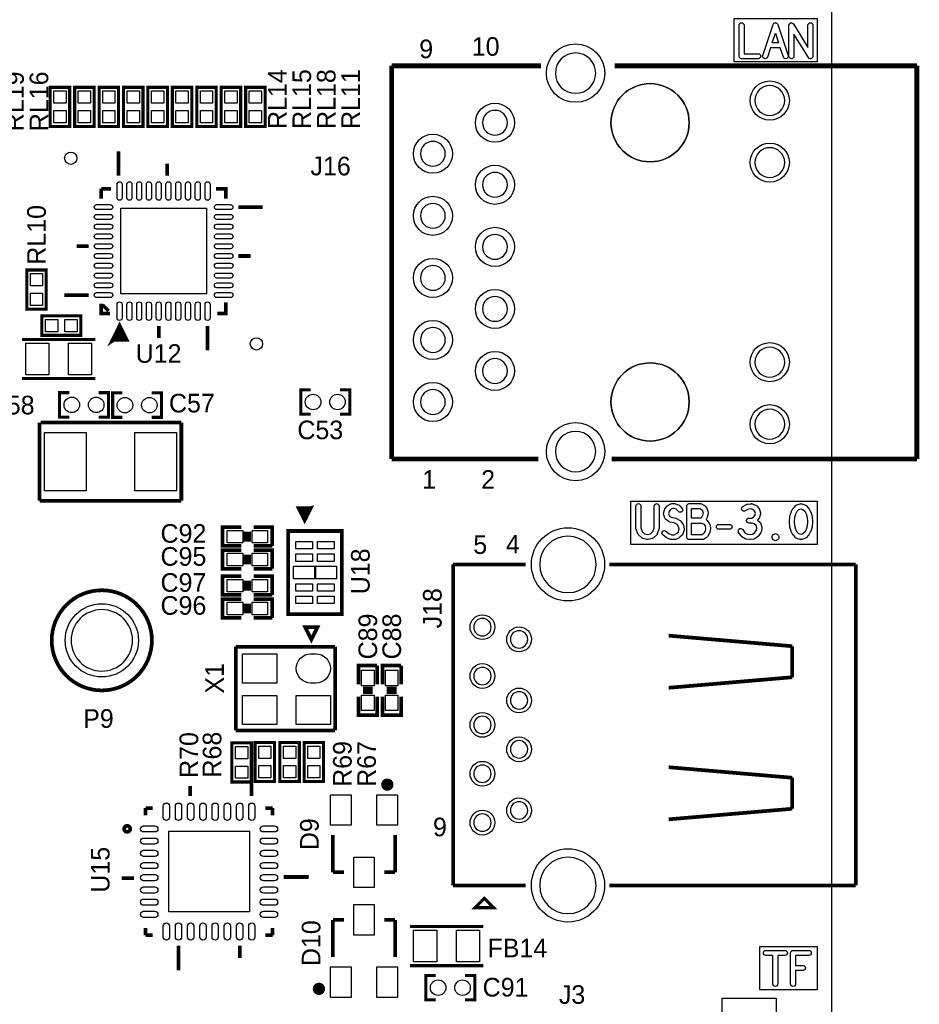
# Model space of a CAD drawing. Extents: x 0 to 260, y 0 to 180.
# Tile 23 of 28: x 221 to 258, y 68 to 108. Entities that reach past the tile are written whole.
import ezdxf

# ---------------------------------------------------------------- set-up
doc = ezdxf.new("R2010")
doc.units = 0
for name, color, linetype in [('BG_DRILLHOLE', 193, 'CONTINUOUS'), ('BG_OUTLINE', 253, 'CONTINUOUS'), ('BG_SILKSCREEN_TOP', 6, 'CONTINUOUS'), ('PG_SILKSCREEN_TOP', 254, 'CONTINUOUS'), ('PIN_TOP', 96, 'CONTINUOUS'), ('RD_SILKSCREEN_TOP', 85, 'CONTINUOUS')]:
    doc.layers.add(name, color=color, linetype=linetype)

msp = doc.modelspace()

# ---------------------------------------------------------------- linework, layer by layer
at = {"layer": 'BG_DRILLHOLE'}
for points in [[(244.355366, 105.987088, 1), (242.704366, 105.987088, 1)], [(248.180606, 103.957628, 1), (244.980206, 103.957628, 1)], [(252.089666, 104.866948, 1), (250.870466, 104.866948, 1)], [(240.738406, 103.957628, 1), (239.722406, 103.957628, 1)], [(238.198406, 102.687628, 1), (237.182406, 102.687628, 1)], [(252.089666, 102.326948, 1), (250.870466, 102.326948, 1)], [(240.738406, 101.417628, 1), (239.722406, 101.417628, 1)], [(238.198406, 100.147628, 1), (237.182406, 100.147628, 1)], [(240.738406, 98.877628, 1), (239.722406, 98.877628, 1)], [(238.198406, 97.607628, 1), (237.182406, 97.607628, 1)], [(240.738406, 96.337628, 1), (239.722406, 96.337628, 1)], [(238.198406, 95.067628, 1), (237.182406, 95.067628, 1)], [(252.089666, 94.158308, 1), (250.870466, 94.158308, 1)], [(240.738406, 93.797628, 1), (239.722406, 93.797628, 1)], [(248.180606, 92.527628, 1), (244.980206, 92.527628, 1)], [(238.198406, 92.527628, 1), (237.182406, 92.527628, 1)], [(252.089666, 91.618308, 1), (250.870466, 91.618308, 1)], [(244.355366, 90.498168, 1), (242.704366, 90.498168, 1)], [(244.375686, 85.88121, 1), (242.064286, 85.88121, 1)], [(225.39579, 82.771742, 1), (222.88119, 82.771742, 1)], [(240.075466, 83.311238, 1), (239.364266, 83.311238, 1)], [(241.57559, 82.811112, 1), (240.86439, 82.811112, 1)], [(240.075466, 81.311242, 1), (239.364266, 81.311242, 1)], [(241.57559, 80.311244, 1), (240.86439, 80.311244, 1)], [(240.075466, 79.311246, 1), (239.364266, 79.311246, 1)], [(241.57559, 78.311248, 1), (240.86439, 78.311248, 1)], [(240.075466, 77.31125, 1), (239.364266, 77.31125, 1)], [(241.57559, 75.811126, 1), (240.86439, 75.811126, 1)], [(240.075466, 75.311254, 1), (239.364266, 75.311254, 1)], [(244.375686, 72.741282, 1), (242.064286, 72.741282, 1)]]:
    msp.add_lwpolyline(points, format="xyb", close=True, dxfattribs=at)
at = {"layer": 'BG_OUTLINE'}
msp.add_lwpolyline([(0, 180.34), (254, 180.34), (254, 0), (0, 0)], close=True, dxfattribs=at)
at = {"layer": 'BG_SILKSCREEN_TOP'}
for points in [[(250.01982, 108.219494), (253.42342, 108.219494), (253.42342, 106.45648), (250.01982, 106.45648)], [(251.574554, 107.2261), (251.70892, 107.62869), (251.843286, 107.2261)], [(245.7958, 88.46439), (253.42342, 88.46439), (253.42342, 86.701376), (245.7958, 86.701376)], [(248.281698, 88.1634), (248.611644, 88.1634), (248.689368, 88.121744), (248.73077, 88.070182), (248.752614, 87.98814), (248.72696, 87.875364), (248.689368, 87.797132), (248.66473, 87.774018), (248.281698, 87.774018)], [(252.675136, 88.133428), (252.7554, 88.158574), (252.835664, 88.133428), (252.909324, 88.05672), (252.965712, 87.951056), (253.01067, 87.801196), (253.02591, 87.63), (253.01067, 87.458804), (252.965712, 87.308944), (252.909324, 87.20328), (252.835664, 87.126572), (252.7554, 87.101426), (252.675136, 87.126572), (252.601476, 87.20328), (252.545088, 87.308944), (252.50013, 87.458804), (252.48489, 87.63), (252.50013, 87.801196), (252.545088, 87.951056), (252.601476, 88.05672)], [(248.281698, 87.570818), (248.687336, 87.570818), (248.762266, 87.544148), (248.8311, 87.457788), (248.854722, 87.354918), (248.829068, 87.242396), (248.778776, 87.148416), (248.706386, 87.0966), (248.281698, 87.0966)], [(251.07392, 70.23481), (253.42342, 70.23481), (253.42342, 68.471796), (251.07392, 68.471796)]]:
    msp.add_lwpolyline(points, close=True, dxfattribs=at)
for points in [[(250.222258, 106.68), (250.222258, 107.95, -1), (250.425458, 107.95), (250.425458, 106.7816), (251.001022, 106.7816, -1), (251.001022, 106.5784), (250.323858, 106.5784, -0.414214)], [(251.189236, 106.712258), (251.612654, 107.982258, -0.322662), (251.70892, 108.0516, -0.322662), (251.805186, 107.982258), (252.228604, 106.712258, -0.08101), (252.233938, 106.68, -0.414214), (252.132338, 106.5784, -0.322662), (252.036072, 106.647742), (251.91085, 107.0229), (251.50699, 107.0229), (251.381768, 106.647742, -0.322662), (251.285502, 106.5784, -0.414214), (251.183902, 106.68, -0.08101)], [(253.043182, 107.040172), (253.043182, 107.95, -1), (253.246382, 107.95), (253.246382, 106.68, -0.414214), (253.144782, 106.5784, -0.260983), (253.058168, 106.626914), (252.467618, 107.589828), (252.467618, 106.68, -1), (252.264418, 106.68), (252.264418, 107.95, -0.414214), (252.366018, 108.0516, -0.260983), (252.452632, 108.003086)], [(246.747538, 87.372444), (246.747538, 88.265, -1), (246.950738, 88.265), (246.950738, 87.354918, -0.085586), (246.944896, 87.320882), (246.877078, 87.130382, -0.119511), (246.850916, 87.09025), (246.715534, 86.96325, -0.127867), (246.670576, 86.938866), (246.501158, 86.896448, -0.061321), (246.47652, 86.8934, -0.061321), (246.451882, 86.896448), (246.282464, 86.938866, -0.127867), (246.237506, 86.96325), (246.102124, 87.09025, -0.119511), (246.075962, 87.130382), (246.008144, 87.320882, -0.085586), (246.002302, 87.354918), (246.002302, 88.265, -1), (246.205502, 88.265), (246.205502, 87.372444), (246.259096, 87.221568), (246.357394, 87.12962), (246.47652, 87.099648), (246.595646, 87.12962), (246.693944, 87.221568)], [(247.424194, 88.354662, -0.123516), (247.4722, 88.3666), (247.590818, 88.3666, -0.086179), (247.625108, 88.360758), (247.743472, 88.31834, -0.115766), (247.782334, 88.29294), (247.883934, 88.187276, -0.193858), (247.912382, 88.116918, -0.414214), (247.810782, 88.015318, -0.204602), (247.73763, 88.04656), (247.65254, 88.134952), (247.573038, 88.1634), (247.4976, 88.1634), (247.419876, 88.121744), (247.36298, 88.05037), (247.340628, 87.953088), (247.371616, 87.863172), (247.446038, 87.809578), (247.628156, 87.771986, -0.076593), (247.657112, 87.761064), (247.809512, 87.676228, -0.118872), (247.844564, 87.64397), (247.9294, 87.51697, -0.091171), (247.943878, 87.483188), (247.97766, 87.335106, -0.056004), (247.9802, 87.3125, -0.083001), (247.974612, 87.27948), (247.923812, 87.131398, -0.108666), (247.901206, 87.09406), (247.799606, 86.988142, -0.092157), (247.76938, 86.966552), (247.633998, 86.903052, -0.110402), (247.590818, 86.8934), (247.455182, 86.8934, -0.099165), (247.416066, 86.901274), (247.263666, 86.964774, -0.066999), (247.240298, 86.97849), (247.104916, 87.084408, -0.23136), (247.0658, 87.164418, -0.414214), (247.1674, 87.266018, -0.16729), (247.229884, 87.244428), (247.354598, 87.146892), (247.475502, 87.0966), (247.568212, 87.0966), (247.666002, 87.142574), (247.7389, 87.21852), (247.77319, 87.318088), (247.749822, 87.419688), (247.689116, 87.51062), (247.571768, 87.576152), (247.383808, 87.615014, -0.104948), (247.3452, 87.632032), (247.226836, 87.716868, -0.155602), (247.190006, 87.766398), (247.139206, 87.91448, -0.083001), (247.133618, 87.9475, -0.056004), (247.136158, 87.970106), (247.16994, 88.118188, -0.112905), (247.189498, 88.159082), (247.27408, 88.265, -0.101707), (247.305576, 88.291162)], [(248.078498, 88.265, -0.414214), (248.180098, 88.3666), (248.637298, 88.3666, -0.123816), (248.685304, 88.354408), (248.803668, 88.290908, -0.100943), (248.83491, 88.265), (248.902728, 88.180418, -0.104227), (248.921778, 88.14308), (248.95556, 88.01608, -0.065123), (248.958862, 87.989918, -0.056004), (248.956322, 87.967312), (248.92254, 87.818976, -0.055697), (248.915174, 87.79764), (248.876312, 87.716868, -0.08744), (248.902728, 87.6935), (249.004328, 87.5665, -0.113262), (249.02414, 87.525606), (249.057922, 87.377524, -0.056004), (249.060462, 87.354918, -0.056004), (249.057922, 87.332312), (249.02414, 87.183976, -0.066348), (249.014742, 87.15883), (248.946924, 87.03183, -0.115358), (248.916444, 86.997032), (248.79808, 86.91245, -0.156978), (248.738898, 86.8934), (248.180098, 86.8934, -0.414214), (248.078498, 86.995)], [(250.563888, 88.344502), (250.716288, 88.365584, -0.034516), (250.730258, 88.3666, -0.099165), (250.769374, 88.358726), (250.921774, 88.295226, -0.126029), (250.96216, 88.265), (251.046742, 88.159082, -0.103878), (251.065538, 88.121744), (251.09932, 87.994744, -0.065123), (251.102622, 87.968582, -0.065123), (251.09932, 87.94242), (251.065538, 87.81542, -0.104227), (251.046488, 87.778082), (250.979686, 87.694516), (251.085604, 87.599774, -0.155632), (251.1171, 87.546688), (251.150882, 87.398606, -0.056004), (251.153422, 87.376, -0.032574), (251.15266, 87.362792), (251.135896, 87.235792, -0.114973), (251.11964, 87.192612), (251.034804, 87.065612, -0.080116), (251.012706, 87.04199), (250.877324, 86.936072, -0.127489), (250.830588, 86.915752), (250.695206, 86.89467, -0.038943), (250.679458, 86.8934, -0.034516), (250.665488, 86.894416), (250.513088, 86.915498, -0.105588), (250.47321, 86.929976), (250.337574, 87.014812, -0.103217), (250.307602, 87.043514), (250.206002, 87.191596, -0.151321), (250.188222, 87.249, -0.414214), (250.289822, 87.3506, -0.247488), (250.373642, 87.306404), (250.463304, 87.175848), (250.562618, 87.113872), (250.678696, 87.097616), (250.773184, 87.112348), (250.874784, 87.192104), (250.937522, 87.28583), (250.948698, 87.371174), (250.926092, 87.46998), (250.84659, 87.5411), (250.763278, 87.570818), (250.628658, 87.570818, -1), (250.628658, 87.774018), (250.751848, 87.774018), (250.814078, 87.81288), (250.87453, 87.888318), (250.895866, 87.968582), (250.87453, 88.048846), (250.819412, 88.11768), (250.716796, 88.160606), (250.610624, 88.145874), (250.474988, 88.070436, -0.128076), (250.425458, 88.057482, -0.414214), (250.323858, 88.159082, -0.271972), (250.375928, 88.247728), (250.528328, 88.332564, -0.093132)], [(252.589538, 88.31961), (252.72492, 88.362028, -0.076242), (252.7554, 88.3666, -0.076242), (252.78588, 88.362028), (252.921262, 88.31961, -0.125782), (252.963934, 88.29294), (253.065534, 88.187276, -0.069238), (253.082044, 88.16467), (253.149862, 88.03767, -0.049455), (253.157482, 88.019128), (253.208282, 87.84971, -0.050405), (253.212092, 87.829644), (253.22911, 87.639144, -0.022558), (253.229618, 87.63, -0.022558), (253.22911, 87.620856), (253.212092, 87.430356, -0.050405), (253.208282, 87.41029), (253.157482, 87.240872, -0.049455), (253.149862, 87.22233), (253.082044, 87.09533, -0.069238), (253.065534, 87.072724), (252.963934, 86.96706, -0.125782), (252.921262, 86.94039), (252.78588, 86.897972, -0.076242), (252.7554, 86.8934, -0.076242), (252.72492, 86.897972), (252.589538, 86.94039, -0.125782), (252.546866, 86.96706), (252.445266, 87.072724, -0.069238), (252.428756, 87.09533), (252.360938, 87.22233, -0.049455), (252.353318, 87.240872), (252.302518, 87.41029, -0.050405), (252.298708, 87.430356), (252.28169, 87.620856, -0.022558), (252.281182, 87.63, -0.022558), (252.28169, 87.639144), (252.298708, 87.829644, -0.050405), (252.302518, 87.84971), (252.353318, 88.019128, -0.049455), (252.360938, 88.03767), (252.428756, 88.16467, -0.069238), (252.445266, 88.187276), (252.546866, 88.29294, -0.125782)], [(249.395742, 87.316818, -1), (249.395742, 87.520018), (249.836178, 87.520018, -1), (249.836178, 87.316818)], [(251.620782, 87.101934), (251.654564, 87.12327, -0.141941), (251.70892, 87.139018, -0.141941), (251.763276, 87.12327), (251.797058, 87.101934, -0.256978), (251.844302, 87.016082), (251.844302, 86.973918, -0.256978), (251.797058, 86.888066), (251.763276, 86.86673, -0.141941), (251.70892, 86.850982, -0.141941), (251.654564, 86.86673), (251.620782, 86.888066, -0.256978), (251.573538, 86.973918), (251.573538, 87.016082, -0.256978)], [(251.319538, 69.8754, -1), (251.319538, 70.0786), (252.098302, 70.0786, -1), (252.098302, 69.8754), (251.81052, 69.8754), (251.81052, 68.707, -1), (251.60732, 68.707), (251.60732, 69.8754)], [(252.331982, 69.977, -0.414214), (252.433582, 70.0786), (253.077218, 70.0786, -1), (253.077218, 69.8754), (252.535182, 69.8754), (252.535182, 69.464682), (252.839982, 69.464682, -1), (252.839982, 69.261482), (252.535182, 69.261482), (252.535182, 68.707, -1), (252.331982, 68.707)]]:
    msp.add_lwpolyline(points, format="xyb", close=True, dxfattribs=at)
at = {"layer": 'BG_SILKSCREEN_TOP', "const_width": 0.127}
msp.add_lwpolyline([(239.8014, 72.2122), (239.4204, 71.8312), (240.1824, 71.8312), (239.8014, 72.2122)], dxfattribs=at)
at = {"layer": 'PG_SILKSCREEN_TOP'}
for points, const_width in [([(236.001306, 106.291888), (242.120166, 106.291888)], 0.20066), ([(236.001306, 90.193368), (236.001306, 106.291888)], 0.20066), ([(245.124986, 106.291888), (257.499866, 106.291888)], 0.20066), ([(257.499866, 106.291888), (257.499866, 90.193368)], 0.20066), ([(222.823786, 105.408476), (222.026226, 105.408476), (222.026226, 103.808276), (222.823786, 103.808276), (222.823786, 105.408476)], 0.127), ([(223.823784, 105.408476), (223.026224, 105.408476), (223.026224, 103.808276), (223.823784, 103.808276), (223.823784, 105.408476)], 0.127), ([(224.823782, 105.408476), (224.026222, 105.408476), (224.026222, 103.808276), (224.823782, 103.808276), (224.823782, 105.408476)], 0.127), ([(225.82378, 105.408476), (225.02622, 105.408476), (225.02622, 103.808276), (225.82378, 103.808276), (225.82378, 105.408476)], 0.127), ([(226.823778, 105.408476), (226.026218, 105.408476), (226.026218, 103.808276), (226.823778, 103.808276), (226.823778, 105.408476)], 0.127), ([(227.823776, 105.408476), (227.026216, 105.408476), (227.026216, 103.808276), (227.823776, 103.808276), (227.823776, 105.408476)], 0.127), ([(228.823774, 105.408476), (228.026214, 105.408476), (228.026214, 103.808276), (228.823774, 103.808276), (228.823774, 105.408476)], 0.127), ([(229.823772, 105.408476), (229.026212, 105.408476), (229.026212, 103.808276), (229.823772, 103.808276), (229.823772, 105.408476)], 0.127), ([(230.82377, 105.408476), (230.02621, 105.408476), (230.02621, 103.808276), (230.82377, 103.808276), (230.82377, 105.408476)], 0.127), ([(224.817686, 102.789482), (224.817686, 101.789484)], 0.1524), ([(226.817682, 102.289356), (226.817682, 101.789484)], 0.1524), ([(224.117662, 101.254306), (224.517458, 101.254306)], 0.1524), ([(224.117662, 100.85451), (224.117662, 101.254306)], 0.1524), ([(228.817678, 101.254306), (229.217474, 101.254306), (229.217474, 100.85451)], 0.1524), ([(230.727504, 100.504498), (229.727506, 100.504498)], 0.1524), ([(223.107504, 98.904298), (223.60763, 98.904298)], 0.1524), ([(229.727506, 98.504502), (230.227632, 98.504502)], 0.1524), ([(221.067122, 96.331532), (221.864682, 96.331532), (221.864682, 97.931732), (221.067122, 97.931732), (221.067122, 96.331532)], 0.127), ([(222.607632, 96.904302), (223.60763, 96.904302)], 0.1524), ([(224.467674, 96.154494), (224.117662, 96.154494), (224.117662, 96.55429)], 0.1524), ([(224.167446, 96.504506), (224.417636, 96.254316)], 0.1524), ([(229.217474, 96.604328), (229.217474, 96.154494), (228.867462, 96.154494)], 0.1524), ([(223.281494, 95.25762), (223.281494, 96.05518), (221.681294, 96.05518), (221.681294, 95.25762), (223.281494, 95.25762)], 0.127), ([(224.617534, 95.094298), (225.11766, 95.094298), (224.86747, 95.594424), (224.617534, 95.094298), (224.917508, 95.29445)], 0.199898), ([(226.46767, 95.144336), (226.46767, 95.644462)], 0.1524), ([(228.467666, 94.644464), (228.467666, 95.644462)], 0.1524), ([(223.87433, 95.0849), (220.87205, 95.0849)], 0.127), ([(220.87205, 93.4847), (223.87433, 93.4847)], 0.127), ([(222.810578, 92.909644), (222.410528, 92.909644), (222.410528, 91.909392), (222.810578, 91.909392)], 0.127), ([(224.010474, 92.909644), (224.410524, 92.909644), (224.410524, 91.909392), (224.010474, 91.909392)], 0.127), ([(224.984818, 91.897708), (224.584768, 91.897708), (224.584768, 92.89796), (224.984818, 92.89796)], 0.127), ([(226.184714, 91.897708), (226.584764, 91.897708), (226.584764, 92.89796), (226.184714, 92.89796)], 0.127), ([(232.686098, 92.027502), (232.286048, 92.027502), (232.286048, 93.027754), (232.686098, 93.027754)], 0.127), ([(233.885994, 92.027502), (234.286044, 92.027502), (234.286044, 93.027754), (233.885994, 93.027754)], 0.127), ([(221.591378, 88.487504), (221.591378, 91.687904)], 0.1524), ([(221.642178, 91.687904), (227.392738, 91.687904)], 0.1524), ([(227.392738, 91.687904), (227.392738, 88.487504)], 0.1524), ([(242.000786, 90.193368), (236.001306, 90.193368)], 0.20066), ([(257.499866, 90.193368), (245.005606, 90.193368)], 0.20066), ([(227.392738, 88.487504), (221.591378, 88.487504)], 0.1524), ([(232.692448, 88.185498), (232.192322, 88.185498), (232.442512, 87.685372), (232.692448, 88.185498), (232.292398, 88.085422), (232.492296, 87.885524), (232.492296, 88.085422)], 0.1524), ([(229.8446, 86.6394), (229.0826, 86.6394), (229.0826, 87.4014), (229.8446, 87.4014)], 0.1524), ([(230.3526, 87.4014), (231.1146, 87.4014), (231.1146, 86.6394)], 0.1524), ([(230.0224, 86.8172), (230.0224, 87.2236)], 0.1524), ([(230.1748, 86.8172), (230.1748, 87.2236)], 0.1524), ([(231.767126, 87.247222), (233.967274, 87.247222), (233.967274, 83.847178), (231.767126, 83.847178), (231.767126, 87.247222)], 0.1524), ([(231.1146, 86.6394), (230.3526, 86.6394)], 0.1524), ([(229.8446, 85.6996), (229.0826, 85.6996), (229.0826, 86.4616), (229.8446, 86.4616)], 0.1524), ([(230.0224, 85.8774), (230.0224, 86.2838)], 0.1524), ([(230.1748, 85.8774), (230.1748, 86.2838)], 0.1524), ([(230.3526, 86.4616), (231.1146, 86.4616), (231.1146, 85.6996)], 0.1524), ([(238.51997, 72.741282), (238.51997, 85.88121)], 0.1524), ([(238.51997, 85.88121), (241.484404, 85.88121)], 0.1524), ([(244.913404, 85.88121), (254.999998, 85.88121)], 0.1524), ([(254.999998, 85.88121), (254.999998, 72.741282)], 0.1524), ([(229.8446, 84.6328), (229.0826, 84.6328), (229.0826, 85.3948), (229.8446, 85.3948)], 0.1524), ([(231.1146, 85.6996), (230.3526, 85.6996)], 0.1524), ([(230.3526, 85.3948), (231.1146, 85.3948), (231.1146, 84.6328)], 0.1524), ([(230.0224, 84.8106), (230.0224, 85.217)], 0.1524), ([(230.1748, 84.8106), (230.1748, 85.217)], 0.1524), ([(231.1146, 84.6328), (230.3526, 84.6328)], 0.1524), ([(229.8446, 83.693), (229.0826, 83.693), (229.0826, 84.455), (229.8446, 84.455)], 0.1524), ([(230.0224, 83.8708), (230.0224, 84.2772)], 0.1524), ([(230.1748, 83.8708), (230.1748, 84.2772)], 0.1524), ([(230.3526, 84.455), (231.1146, 84.455), (231.1146, 83.693)], 0.1524), ([(231.1146, 83.693), (230.3526, 83.693)], 0.1524), ([(232.9688, 83.312), (232.4608, 83.312), (232.7148, 82.804), (232.9688, 83.312)], 0.1524), ([(252.39599, 82.531712), (247.34139, 82.963512)], 0.1524), ([(229.623874, 82.511138), (233.687874, 82.511138)], 0.1524), ([(229.623874, 79.082138), (229.623874, 82.511138)], 0.1524), ([(233.687874, 82.511138), (233.687874, 79.082138)], 0.1524), ([(252.39599, 81.261712), (252.39599, 82.531712)], 0.1524), ([(234.6452, 80.976216), (234.6452, 81.738216), (235.4072, 81.738216)], 0.1524), ([(235.4072, 81.738216), (235.4072, 80.976216)], 0.1524), ([(235.62437, 80.976216), (235.62437, 81.738216), (236.38637, 81.738216)], 0.1524), ([(236.38637, 81.738216), (236.38637, 80.976216)], 0.1524), ([(247.34139, 80.829912), (252.39599, 81.261712)], 0.1524), ([(235.2294, 80.798416), (234.823, 80.798416)], 0.1524), ([(235.2294, 80.646016), (234.823, 80.646016)], 0.1524), ([(236.20857, 80.798416), (235.80217, 80.798416)], 0.1524), ([(236.20857, 80.646016), (235.80217, 80.646016)], 0.1524), ([(235.4072, 80.468216), (235.4072, 79.706216), (234.6452, 79.706216), (234.6452, 80.468216)], 0.1524), ([(236.38637, 80.468216), (236.38637, 79.706216), (235.62437, 79.706216), (235.62437, 80.468216)], 0.1524), ([(233.687874, 79.082138), (229.623874, 79.082138)], 0.1524), ([(230.259382, 78.5749), (229.461822, 78.5749), (229.461822, 76.9747), (230.259382, 76.9747), (230.259382, 78.5749)], 0.127), ([(230.41102, 76.990702), (231.20858, 76.990702), (231.20858, 78.590902), (230.41102, 78.590902), (230.41102, 76.990702)], 0.127), ([(231.42702, 76.990702), (232.22458, 76.990702), (232.22458, 78.590902), (231.42702, 78.590902), (231.42702, 76.990702)], 0.127), ([(232.41762, 76.990702), (233.21518, 76.990702), (233.21518, 78.590902), (232.41762, 78.590902), (232.41762, 76.990702)], 0.127), ([(252.39599, 77.146912), (247.34139, 77.578712)], 0.1524), ([(230.270558, 76.91374), (230.270558, 76.40574)], 0.1524), ([(252.39599, 75.876912), (252.39599, 77.146912)], 0.1524), ([(227.758498, 76.4032), (227.758498, 76.811632)], 0.1524), ([(225.927158, 75.60564), (225.927158, 75.90536)], 0.1524), ([(225.927158, 75.90536), (226.226878, 75.90536)], 0.1524), ([(231.129078, 75.90536), (230.829358, 75.90536)], 0.1524), ([(231.129078, 75.60564), (231.129078, 75.90536)], 0.1524), ([(247.34139, 75.445112), (252.39599, 75.876912)], 0.1524), ([(233.595672, 74.802238), (233.595672, 73.278238)], 0.1524), ([(236.145832, 74.802238), (236.145832, 73.278238)], 0.1524), ([(233.595672, 73.278238), (234.045252, 73.278238)], 0.1524), ([(236.145832, 73.278238), (235.696252, 73.278238)], 0.1524), ([(225.457258, 73.03262), (224.949258, 73.03262)], 0.1524), ([(231.588818, 73.08596), (232.604818, 73.08596)], 0.1524), ([(241.484404, 72.741282), (238.51997, 72.741282)], 0.1524), ([(254.999998, 72.741282), (244.913404, 72.741282)], 0.1524), ([(233.595672, 71.331582), (234.045252, 71.331582)], 0.1524), ([(233.595672, 69.807582), (233.595672, 71.331582)], 0.1524), ([(236.145832, 71.331582), (235.696252, 71.331582)], 0.1524), ([(236.145832, 69.807582), (236.145832, 71.331582)], 0.1524), ([(225.927158, 71.00316), (225.927158, 70.70344)], 0.1524), ([(231.129078, 71.00316), (231.129078, 70.70344)], 0.1524), ([(239.75314, 71.0565), (236.75086, 71.0565)], 0.127), ([(225.927158, 70.70344), (226.226878, 70.70344)], 0.1524), ([(231.129078, 70.70344), (230.829358, 70.70344)], 0.1524), ([(227.280978, 70.27418), (227.280978, 69.25818)], 0.1524), ([(229.793038, 70.27164), (229.793038, 69.76364)], 0.1524), ([(236.75086, 69.4563), (239.75314, 69.4563)], 0.127), ([(237.804452, 68.054474), (237.404402, 68.054474), (237.404402, 69.054726), (237.804452, 69.054726)], 0.127), ([(239.004348, 68.054474), (239.404398, 68.054474), (239.404398, 69.054726), (239.004348, 69.054726)], 0.127)]:
    msp.add_lwpolyline(points, dxfattribs=dict(at, const_width=const_width))
for points, const_width in [([(226.188524, 82.771742, 1), (222.088456, 82.771742, 1), (226.188524, 82.771742)], 0.1524), ([(235.950252, 76.865734, 1), (235.70184, 76.865734, 1), (235.950252, 76.865734)], 0.254), ([(225.302318, 75.05446, 1), (225.053906, 75.05446, 1), (225.302318, 75.05446)], 0.1524), ([(233.150664, 68.506086, 1), (232.902252, 68.506086, 1), (233.150664, 68.506086)], 0.254)]:
    msp.add_lwpolyline(points, format="xyb", dxfattribs=dict(at, const_width=const_width))
at = {"layer": 'PIN_TOP'}
for points in [[(222.675196, 104.756966), (222.174816, 104.756966), (222.174816, 105.257346), (222.675196, 105.257346)], [(223.675194, 104.756966), (223.174814, 104.756966), (223.174814, 105.257346), (223.675194, 105.257346)], [(224.675192, 104.756966), (224.174812, 104.756966), (224.174812, 105.257346), (224.675192, 105.257346)], [(225.67519, 104.756966), (225.17481, 104.756966), (225.17481, 105.257346), (225.67519, 105.257346)], [(226.675188, 104.756966), (226.174808, 104.756966), (226.174808, 105.257346), (226.675188, 105.257346)], [(227.675186, 104.756966), (227.174806, 104.756966), (227.174806, 105.257346), (227.675186, 105.257346)], [(228.675184, 104.756966), (228.174804, 104.756966), (228.174804, 105.257346), (228.675184, 105.257346)], [(229.675182, 104.756966), (229.174802, 104.756966), (229.174802, 105.257346), (229.675182, 105.257346)], [(230.67518, 104.756966), (230.1748, 104.756966), (230.1748, 105.257346), (230.67518, 105.257346)], [(222.675196, 103.959406), (222.174816, 103.959406), (222.174816, 104.459786), (222.675196, 104.459786)], [(223.675194, 103.959406), (223.174814, 103.959406), (223.174814, 104.459786), (223.675194, 104.459786)], [(224.675192, 103.959406), (224.174812, 103.959406), (224.174812, 104.459786), (224.675192, 104.459786)], [(225.67519, 103.959406), (225.17481, 103.959406), (225.17481, 104.459786), (225.67519, 104.459786)], [(226.675188, 103.959406), (226.174808, 103.959406), (226.174808, 104.459786), (226.675188, 104.459786)], [(227.675186, 103.959406), (227.174806, 103.959406), (227.174806, 104.459786), (227.675186, 104.459786)], [(228.675184, 103.959406), (228.174804, 103.959406), (228.174804, 104.459786), (228.675184, 104.459786)], [(229.675182, 103.959406), (229.174802, 103.959406), (229.174802, 104.459786), (229.675182, 104.459786)], [(230.67518, 103.959406), (230.1748, 103.959406), (230.1748, 104.459786), (230.67518, 104.459786)], [(224.917508, 96.95434), (224.917508, 100.45446), (228.417628, 100.45446), (228.417628, 96.95434)], [(221.215712, 97.780602), (221.716092, 97.780602), (221.716092, 97.280222), (221.215712, 97.280222)], [(221.215712, 96.983042), (221.716092, 96.983042), (221.716092, 96.482662), (221.215712, 96.482662)], [(221.832424, 95.40621), (221.832424, 95.90659), (222.332804, 95.90659), (222.332804, 95.40621)], [(222.629984, 95.40621), (222.629984, 95.90659), (223.130364, 95.90659), (223.130364, 95.40621)], [(221.02445, 93.63456), (221.02445, 94.93504), (221.97441, 94.93504), (221.97441, 93.63456)], [(222.77197, 93.63456), (222.77197, 94.93504), (223.72193, 94.93504), (223.72193, 93.63456)], [(221.792038, 88.893904), (221.792038, 91.281504), (223.493838, 91.281504), (223.493838, 88.893904)], [(225.490278, 88.893904), (225.490278, 91.281504), (227.192078, 91.281504), (227.192078, 88.893904)], [(229.9081, 87.2744), (229.9081, 86.7664), (229.2731, 86.7664), (229.2731, 87.2744)], [(230.9241, 87.2744), (230.9241, 86.7664), (230.2891, 86.7664), (230.2891, 87.2744)], [(232.082594, 86.8172), (232.768394, 86.8172), (232.768394, 86.5124), (232.082594, 86.5124)], [(232.966006, 86.8172), (233.651806, 86.8172), (233.651806, 86.5124), (232.966006, 86.5124)], [(229.9081, 86.3346), (229.9081, 85.8266), (229.2731, 85.8266), (229.2731, 86.3346)], [(230.9241, 86.3346), (230.9241, 85.8266), (230.2891, 85.8266), (230.2891, 86.3346)], [(232.082594, 86.3092), (232.768394, 86.3092), (232.768394, 86.0044), (232.082594, 86.0044)], [(232.966006, 86.3092), (233.651806, 86.3092), (233.651806, 86.0044), (232.966006, 86.0044)], [(231.9909, 85.8012), (232.8799, 85.8012), (232.8799, 85.2932), (231.9909, 85.2932)], [(232.8545, 85.8012), (233.7435, 85.8012), (233.7435, 85.2932), (232.8545, 85.2932)], [(229.9081, 85.2678), (229.9081, 84.7598), (229.2731, 84.7598), (229.2731, 85.2678)], [(230.9241, 85.2678), (230.9241, 84.7598), (230.2891, 84.7598), (230.2891, 85.2678)], [(232.082594, 85.09), (232.768394, 85.09), (232.768394, 84.7852), (232.082594, 84.7852)], [(232.966006, 85.09), (233.651806, 85.09), (233.651806, 84.7852), (232.966006, 84.7852)], [(229.9081, 84.328), (229.9081, 83.82), (229.2731, 83.82), (229.2731, 84.328)], [(230.9241, 84.328), (230.9241, 83.82), (230.2891, 83.82), (230.2891, 84.328)], [(232.082594, 84.582), (232.768394, 84.582), (232.768394, 84.2772), (232.082594, 84.2772)], [(232.966006, 84.582), (233.651806, 84.582), (233.651806, 84.2772), (232.966006, 84.2772)], [(231.29748, 82.219038), (231.29748, 81.025238), (229.90048, 81.025238), (229.90048, 82.219038)], [(234.7722, 81.547716), (235.2802, 81.547716), (235.2802, 80.912716), (234.7722, 80.912716)], [(235.75137, 81.547716), (236.25937, 81.547716), (236.25937, 80.912716), (235.75137, 80.912716)], [(231.29748, 80.519016), (231.29748, 79.325216), (229.90048, 79.325216), (229.90048, 80.519016)], [(233.497374, 80.519016), (233.497374, 79.325216), (232.100374, 79.325216), (232.100374, 80.519016)], [(234.7722, 80.531716), (235.2802, 80.531716), (235.2802, 79.896716), (234.7722, 79.896716)], [(235.75137, 80.531716), (236.25937, 80.531716), (236.25937, 79.896716), (235.75137, 79.896716)], [(230.110792, 77.92339), (229.610412, 77.92339), (229.610412, 78.42377), (230.110792, 78.42377)], [(230.55961, 78.439772), (231.05999, 78.439772), (231.05999, 77.939392), (230.55961, 77.939392)], [(231.57561, 78.439772), (232.07599, 78.439772), (232.07599, 77.939392), (231.57561, 77.939392)], [(232.56621, 78.439772), (233.06659, 78.439772), (233.06659, 77.939392), (232.56621, 77.939392)], [(230.110792, 77.12583), (229.610412, 77.12583), (229.610412, 77.62621), (230.110792, 77.62621)], [(230.55961, 77.642212), (231.05999, 77.642212), (231.05999, 77.141832), (230.55961, 77.141832)], [(231.57561, 77.642212), (232.07599, 77.642212), (232.07599, 77.141832), (231.57561, 77.141832)], [(232.56621, 77.642212), (233.06659, 77.642212), (233.06659, 77.141832), (232.56621, 77.141832)], [(233.501692, 75.206098), (233.501692, 76.450698), (234.339892, 76.450698), (234.339892, 75.206098)], [(235.401612, 75.206098), (235.401612, 76.450698), (236.239812, 76.450698), (236.239812, 75.206098)], [(226.877118, 71.6534), (226.877118, 74.9554), (230.179118, 74.9554), (230.179118, 71.6534)], [(234.451652, 72.655938), (234.451652, 73.900538), (235.289852, 73.900538), (235.289852, 72.655938)], [(235.289852, 71.953882), (235.289852, 70.709282), (234.451652, 70.709282), (234.451652, 71.953882)], [(236.90326, 69.60616), (236.90326, 70.90664), (237.85322, 70.90664), (237.85322, 69.60616)], [(238.65078, 69.60616), (238.65078, 70.90664), (239.60074, 70.90664), (239.60074, 69.60616)], [(234.339892, 69.403722), (234.339892, 68.159122), (233.501692, 68.159122), (233.501692, 69.403722)], [(236.239812, 69.403722), (236.239812, 68.159122), (235.401612, 68.159122), (235.401612, 69.403722)], [(251.737876, 66.929508), (249.528076, 66.929508), (249.528076, 68.123308), (251.737876, 68.123308)]]:
    msp.add_lwpolyline(points, close=True, dxfattribs=at)
for points in [[(224.96907, 101.44379), (224.96907, 100.88499, -1), (224.76587, 100.88499), (224.76587, 101.44379, -1)], [(225.36912, 101.44379), (225.36912, 100.88499, -1), (225.16592, 100.88499), (225.16592, 101.44379, -1)], [(225.76917, 101.44379), (225.76917, 100.88499, -1), (225.56597, 100.88499), (225.56597, 101.44379, -1)], [(226.16922, 101.44379), (226.16922, 100.88499, -1), (225.96602, 100.88499), (225.96602, 101.44379, -1)], [(226.56927, 101.44379), (226.56927, 100.88499, -1), (226.36607, 100.88499), (226.36607, 101.44379, -1)], [(226.969066, 101.44379), (226.969066, 100.88499, -1), (226.765866, 100.88499), (226.765866, 101.44379, -1)], [(227.369116, 101.44379), (227.369116, 100.88499, -1), (227.165916, 100.88499), (227.165916, 101.44379, -1)], [(227.769166, 101.44379), (227.769166, 100.88499, -1), (227.565966, 100.88499), (227.565966, 101.44379, -1)], [(228.169216, 101.44379), (228.169216, 100.88499, -1), (227.966016, 100.88499), (227.966016, 101.44379, -1)], [(228.569266, 101.44379), (228.569266, 100.88499, -1), (228.366066, 100.88499), (228.366066, 101.44379, -1)], [(224.486978, 100.402898), (223.928178, 100.402898, -1), (223.928178, 100.606098), (224.486978, 100.606098, -1)], [(229.406958, 100.402898), (228.848158, 100.402898, -1), (228.848158, 100.606098), (229.406958, 100.606098, -1)], [(224.486978, 100.002848), (223.928178, 100.002848, -1), (223.928178, 100.206048), (224.486978, 100.206048, -1)], [(229.406958, 100.002848), (228.848158, 100.002848, -1), (228.848158, 100.206048), (229.406958, 100.206048, -1)], [(224.486978, 99.602798), (223.928178, 99.602798, -1), (223.928178, 99.805998), (224.486978, 99.805998, -1)], [(229.406958, 99.602798), (228.848158, 99.602798, -1), (228.848158, 99.805998), (229.406958, 99.805998, -1)], [(224.486978, 99.202748), (223.928178, 99.202748, -1), (223.928178, 99.405948), (224.486978, 99.405948, -1)], [(229.406958, 99.202748), (228.848158, 99.202748, -1), (228.848158, 99.405948), (229.406958, 99.405948, -1)], [(224.486978, 98.802698), (223.928178, 98.802698, -1), (223.928178, 99.005898), (224.486978, 99.005898, -1)], [(229.406958, 98.802698), (228.848158, 98.802698, -1), (228.848158, 99.005898), (229.406958, 99.005898, -1)], [(224.486978, 98.402902), (223.928178, 98.402902, -1), (223.928178, 98.606102), (224.486978, 98.606102, -1)], [(229.406958, 98.402902), (228.848158, 98.402902, -1), (228.848158, 98.606102), (229.406958, 98.606102, -1)], [(224.486978, 98.002852), (223.928178, 98.002852, -1), (223.928178, 98.206052), (224.486978, 98.206052, -1)], [(229.406958, 98.002852), (228.848158, 98.002852, -1), (228.848158, 98.206052), (229.406958, 98.206052, -1)], [(224.486978, 97.602802), (223.928178, 97.602802, -1), (223.928178, 97.806002), (224.486978, 97.806002, -1)], [(229.406958, 97.602802), (228.848158, 97.602802, -1), (228.848158, 97.806002), (229.406958, 97.806002, -1)], [(224.486978, 97.202752), (223.928178, 97.202752, -1), (223.928178, 97.405952), (224.486978, 97.405952, -1)], [(229.406958, 97.202752), (228.848158, 97.202752, -1), (228.848158, 97.405952), (229.406958, 97.405952, -1)], [(224.486978, 96.802702), (223.928178, 96.802702, -1), (223.928178, 97.005902), (224.486978, 97.005902, -1)], [(229.406958, 96.802702), (228.848158, 96.802702, -1), (228.848158, 97.005902), (229.406958, 97.005902, -1)], [(224.96907, 96.52381), (224.96907, 95.96501, -1), (224.76587, 95.96501), (224.76587, 96.52381, -1)], [(225.36912, 96.52381), (225.36912, 95.96501, -1), (225.16592, 95.96501), (225.16592, 96.52381, -1)], [(225.76917, 96.52381), (225.76917, 95.96501, -1), (225.56597, 95.96501), (225.56597, 96.52381, -1)], [(226.16922, 96.52381), (226.16922, 95.96501, -1), (225.96602, 95.96501), (225.96602, 96.52381, -1)], [(226.56927, 96.52381), (226.56927, 95.96501, -1), (226.36607, 95.96501), (226.36607, 96.52381, -1)], [(226.969066, 96.52381), (226.969066, 95.96501, -1), (226.765866, 95.96501), (226.765866, 96.52381, -1)], [(227.369116, 96.52381), (227.369116, 95.96501, -1), (227.165916, 95.96501), (227.165916, 96.52381, -1)], [(227.769166, 96.52381), (227.769166, 95.96501, -1), (227.565966, 95.96501), (227.565966, 96.52381, -1)], [(228.169216, 96.52381), (228.169216, 95.96501, -1), (227.966016, 95.96501), (227.966016, 96.52381, -1)], [(228.569266, 96.52381), (228.569266, 95.96501, -1), (228.366066, 95.96501), (228.366066, 96.52381, -1)], [(232.697274, 82.219038), (232.900474, 82.219038, -1), (232.900474, 81.025238), (232.697274, 81.025238, -1)], [(226.905058, 75.9841), (226.905058, 75.5269, -1), (226.651058, 75.5269), (226.651058, 75.9841, -1)], [(227.405438, 75.9841), (227.405438, 75.5269, -1), (227.151438, 75.5269), (227.151438, 75.9841, -1)], [(227.905818, 75.9841), (227.905818, 75.5269, -1), (227.651818, 75.5269), (227.651818, 75.9841, -1)], [(228.406198, 75.9841), (228.406198, 75.5269, -1), (228.152198, 75.5269), (228.152198, 75.9841, -1)], [(228.904038, 75.9841), (228.904038, 75.5269, -1), (228.650038, 75.5269), (228.650038, 75.9841, -1)], [(229.404418, 75.9841), (229.404418, 75.5269, -1), (229.150418, 75.5269), (229.150418, 75.9841, -1)], [(229.904798, 75.9841), (229.904798, 75.5269, -1), (229.650798, 75.5269), (229.650798, 75.9841, -1)], [(230.405178, 75.9841), (230.405178, 75.5269, -1), (230.151178, 75.5269), (230.151178, 75.9841, -1)], [(226.308158, 74.92746), (225.850958, 74.92746, -1), (225.850958, 75.18146), (226.308158, 75.18146, -1)], [(231.207818, 74.92746), (230.750618, 74.92746, -1), (230.750618, 75.18146), (231.207818, 75.18146, -1)], [(226.308158, 74.42708), (225.850958, 74.42708, -1), (225.850958, 74.68108), (226.308158, 74.68108, -1)], [(231.207818, 74.42708), (230.750618, 74.42708, -1), (230.750618, 74.68108), (231.207818, 74.68108, -1)], [(226.308158, 73.9267), (225.850958, 73.9267, -1), (225.850958, 74.1807), (226.308158, 74.1807, -1)], [(231.207818, 73.9267), (230.750618, 73.9267, -1), (230.750618, 74.1807), (231.207818, 74.1807, -1)], [(226.308158, 73.42632), (225.850958, 73.42632, -1), (225.850958, 73.68032), (226.308158, 73.68032, -1)], [(231.207818, 73.42632), (230.750618, 73.42632, -1), (230.750618, 73.68032), (231.207818, 73.68032, -1)], [(226.308158, 72.92848), (225.850958, 72.92848, -1), (225.850958, 73.18248), (226.308158, 73.18248, -1)], [(231.207818, 72.92848), (230.750618, 72.92848, -1), (230.750618, 73.18248), (231.207818, 73.18248, -1)], [(226.308158, 72.4281), (225.850958, 72.4281, -1), (225.850958, 72.6821), (226.308158, 72.6821, -1)], [(231.207818, 72.4281), (230.750618, 72.4281, -1), (230.750618, 72.6821), (231.207818, 72.6821, -1)], [(226.308158, 71.92772), (225.850958, 71.92772, -1), (225.850958, 72.18172), (226.308158, 72.18172, -1)], [(231.207818, 71.92772), (230.750618, 71.92772, -1), (230.750618, 72.18172), (231.207818, 72.18172, -1)], [(226.308158, 71.42734), (225.850958, 71.42734, -1), (225.850958, 71.68134), (226.308158, 71.68134, -1)], [(231.207818, 71.42734), (230.750618, 71.42734, -1), (230.750618, 71.68134), (231.207818, 71.68134, -1)], [(226.905058, 71.08444), (226.905058, 70.62724, -1), (226.651058, 70.62724), (226.651058, 71.08444, -1)], [(227.405438, 71.08444), (227.405438, 70.62724, -1), (227.151438, 70.62724), (227.151438, 71.08444, -1)], [(227.905818, 71.08444), (227.905818, 70.62724, -1), (227.651818, 70.62724), (227.651818, 71.08444, -1)], [(228.406198, 71.08444), (228.406198, 70.62724, -1), (228.152198, 70.62724), (228.152198, 71.08444, -1)], [(228.904038, 71.08444), (228.904038, 70.62724, -1), (228.650038, 70.62724), (228.650038, 71.08444, -1)], [(229.404418, 71.08444), (229.404418, 70.62724, -1), (229.150418, 70.62724), (229.150418, 71.08444, -1)], [(229.904798, 71.08444), (229.904798, 70.62724, -1), (229.650798, 70.62724), (229.650798, 71.08444, -1)], [(230.405178, 71.08444), (230.405178, 70.62724, -1), (230.151178, 70.62724), (230.151178, 71.08444, -1)]]:
    msp.add_lwpolyline(points, format="xyb", close=True, dxfattribs=at)
for centre, radius in [((243.529866, 105.987088), 1.1938), ((251.480066, 104.866948), 0.8001), ((246.580406, 103.957628), 1.6002), ((240.230406, 103.957628), 0.8001), ((237.690406, 102.687628), 0.8001), ((251.480066, 102.326948), 0.8001), ((222.867474, 102.504494), 0.25019), ((240.230406, 101.417628), 0.8001), ((237.690406, 100.147628), 0.8001), ((240.230406, 98.877628), 0.8001), ((237.690406, 97.607628), 0.8001), ((240.230406, 96.337628), 0.8001), ((237.690406, 95.067628), 0.8001), ((230.467662, 94.904306), 0.25019), ((251.480066, 94.158308), 0.8001), ((240.230406, 93.797628), 0.8001), ((246.580406, 92.527628), 1.6002), ((237.690406, 92.527628), 0.8001), ((222.9104, 92.409518), 0.3175), ((223.910652, 92.409518), 0.3175), ((225.08464, 92.397834), 0.3175), ((226.084892, 92.397834), 0.3175), ((232.78592, 92.527628), 0.3175), ((233.786172, 92.527628), 0.3175), ((251.480066, 91.618308), 0.8001), ((243.529866, 90.498168), 1.1938), ((243.219986, 85.88121), 1.4986), ((224.13849, 82.771742), 1.4986), ((239.719866, 83.311238), 0.508), ((241.21999, 82.811112), 0.508), ((239.719866, 81.311242), 0.508), ((241.21999, 80.311244), 0.508), ((239.719866, 79.311246), 0.508), ((241.21999, 78.311248), 0.508), ((239.719866, 77.31125), 0.508), ((241.21999, 75.811126), 0.508), ((239.719866, 75.311254), 0.508), ((243.219986, 72.741282), 1.4986), ((237.904274, 68.5546), 0.3175), ((238.904526, 68.5546), 0.3175)]:
    msp.add_circle(centre, radius, dxfattribs=at)

# ---------------------------------------------------------------- texts
at = {"layer": 'PG_SILKSCREEN_TOP', "width": 1.003333}
for s, p in [('9', (237.131606, 106.599228)), ('10', (239.282224, 106.698288)), ('1', (237.252764, 88.976708)), ('2', (239.665764, 88.976708)), ('5', (239.3442, 86.3092)), ('4', (240.682018, 86.327996)), ('9', (237.6932, 74.7522))]:
    msp.add_text(s, height=0.762, dxfattribs=at).set_placement(p)
at = {"layer": 'RD_SILKSCREEN_TOP', "width": 1.003333}
for s, p in [('RL14', (231.705404, 103.70439)), ('RL15', (232.705402, 103.70439)), ('RL18', (233.7054, 103.70439)), ('RL11', (234.705398, 103.704136)), ('RL19', (220.945964, 103.610918)), ('RL16', (221.945962, 103.610918)), ('RL10', (221.846902, 98.147124)), ('U18', (235.1024, 84.657946)), ('J18', (238.0488, 83.260946)), ('C89', (235.4072, 81.991962)), ('C88', (236.38637, 81.991962)), ('X1', (229.1334, 80.5942)), ('R70', (228.082602, 77.139546)), ('R68', (229.0318, 77.155548)), ('R69', (234.3658, 76.774548)), ('R67', (235.3564, 76.774548)), ('D9', (233.015536, 74.18197)), ('U15', (224.45599, 72.443848)), ('D10', (233.085132, 69.437758))]:
    msp.add_text(s, height=0.762, rotation=90, dxfattribs=at).set_placement(p)
for s, p in [('J16', (232.68051, 101.803708)), ('U12', (225.524314, 94.1324)), ('C58', (219.511372, 92.02039)), ('C57', (226.88804, 92.100146)), ('C53', (232.142792, 91.003628)), ('C92', (226.542346, 86.7664)), ('C95', (226.542346, 85.8266)), ('C97', (226.542346, 84.7598)), ('C96', (226.542346, 83.82)), ('P9', (223.37649, 79.190342)), ('FB14', (239.928146, 69.7992)), ('C91', (239.726978, 68.192396)), ('J3', (242.847876, 67.893184))]:
    msp.add_text(s, height=0.762, dxfattribs=at).set_placement(p)

doc.saveas('drawing.dxf')
